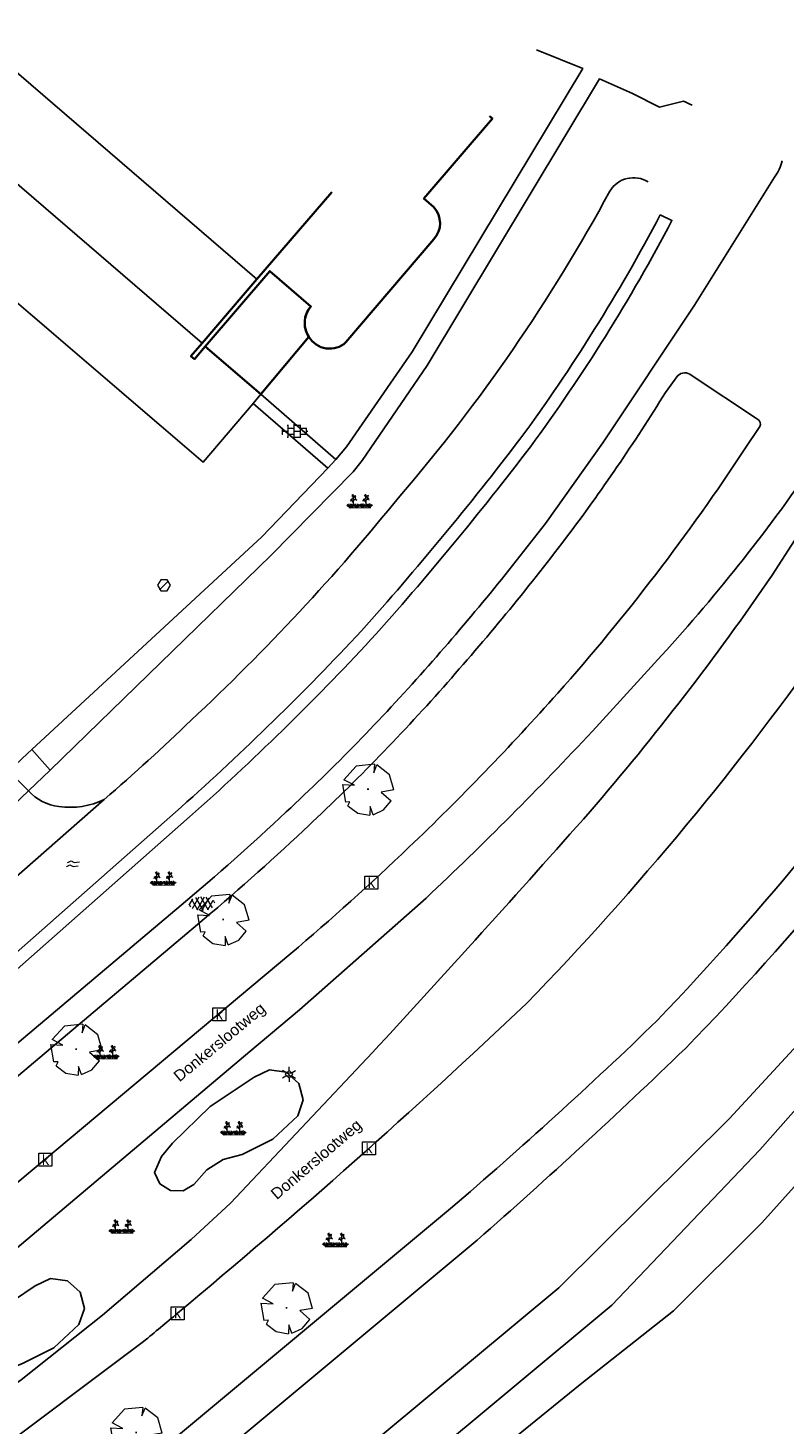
# Model space of a CAD drawing. Header units: metres. Extents: x 100797 to 101446, y 431104 to 431509.
# Tile 34 of 35: x 101293 to 101351, y 431347 to 431454. Entities that reach past the tile are written whole.
import ezdxf

# ---------------------------------------------------------------- set-up
doc = ezdxf.new("R2010")
doc.units = ezdxf.units.M
doc.layers.get('0').update_dxf_attribs({"linetype": 'CONTINUOUS'})
doc.layers.add('BAR_BEBOUWING', color=7, linetype='CONTINUOUS', lineweight=35, true_color=0x707070)
for name, color, linetype, true_color in [('BAR_BGT_PUNTSYMBOLEN', 7, 'CONTINUOUS', 0x707070), ('BAR_BGT_SYMBOLEN', 7, 'CONTINUOUS', 0x707070), ('BAR_HUISNUMMERS EN STRAATNAMEN', 7, 'CONTINUOUS', 0x707070), ('BAR_TOPO', 7, 'CONTINUOUS', 0x707070), ('BAR_WATER', 7, 'CONTINUOUS', 0x707070), ('BAR_WEGEN', 7, 'CONTINUOUS', 0x707070), ('BOR_BOMEN (vaste grootte)', 7, 'CONTINUOUS', 0x707070), ('BOR_LICHTMASTEN', 7, 'CONTINUOUS', 0x707070), ('BOR_RIOOLPUTTEN', 7, 'CONTINUOUS', 0x707070)]:
    doc.layers.add(name, color=color, linetype=linetype, true_color=true_color)
doc.styles.add('NLCS-ISO', font='NLCS-ISO.ttf')

# ---------------------------------------------------------------- blocks, each defined once
blk = doc.blocks.new('inspectieput_1', base_point=(100953.43, 431263.36))
at = {"color": 8, "lineweight": 0, "true_color": 0x707070}
for points in [[(100953.93, 431263.36), (100953.68, 431263.79), (100953.18, 431263.79), (100952.93, 431263.36), (100953.18, 431262.93), (100953.68, 431262.93), (100953.93, 431263.36)], [(100953.08, 431263.01), (100953.78, 431263.71)]]:
    blk.add_lwpolyline(points, dxfattribs=at)
blk = doc.blocks.new('lichtmast_1', base_point=(101313.15, 431373.61))
at = {"color": 8, "lineweight": 0, "true_color": 0x707070}
for points in [[(101312.9, 431373.75), (101312.65, 431373.9)], [(101313.44, 431373.61), (101313.15, 431373.9), (101312.86, 431373.61), (101313.15, 431373.32), (101313.44, 431373.61)], [(101312.89, 431373.72), (101313.42, 431373.72)], [(101312.89, 431373.49), (101313.42, 431373.49)], [(101313.15, 431373.9), (101313.15, 431374.19)], [(101313.4, 431373.75), (101313.65, 431373.9)], [(101312.9, 431373.46), (101312.65, 431373.32)], [(101313.15, 431373.32), (101313.15, 431373.03)], [(101313.4, 431373.46), (101313.65, 431373.32)]]:
    blk.add_lwpolyline(points, dxfattribs=at)
blk = doc.blocks.new('boom_5', base_point=(101195.65, 431331.72))
at = {"color": 8, "lineweight": 0, "true_color": 0x707070}
for points in [[(101196.16, 431333.65), (101194.75, 431333.51), (101193.79, 431332.46)], [(101196.16, 431333.65), (101196.1, 431332.99), (101196.34, 431333.6)], [(101197.65, 431331.67), (101197.31, 431332.84), (101196.34, 431333.6)], [(101193.68, 431332.08), (101194.61, 431332.03), (101193.79, 431332.46)], [(101193.68, 431332.08), (101193.91, 431330.74)], [(101195.71, 431331.72), (101195.59, 431331.72), (101195.71, 431331.72)], [(101197.65, 431331.67), (101196.67, 431331.5), (101197.44, 431330.82)], [(101194.1, 431330.45), (101194.26, 431330.76), (101193.91, 431330.74)], [(101194.1, 431330.45), (101194.86, 431329.88), (101195.8, 431329.72)], [(101196.05, 431329.76), (101196.86, 431330.13), (101197.44, 431330.82)], [(101196.05, 431329.76), (101195.82, 431330.4), (101195.8, 431329.72)]]:
    blk.add_lwpolyline(points, dxfattribs=at)
blk = doc.blocks.new('beplanting_1', base_point=(101316.77, 431360.68))
at = {"color": 8, "lineweight": 0, "true_color": 0x707070}
for points in [[(101316, 431360.34), (101315.8, 431360.61)], [(101316, 431360.34), (101315.92, 431360.64)], [(101316.15, 431360.87), (101315.99, 431360.85)], [(101316, 431360.34), (101316.06, 431360.65)], [(101316, 431360.34), (101316.18, 431360.6)], [(101316.24, 431360.34), (101316.25, 431360.73), (101316.05, 431361.01)], [(101316.12, 431360.91), (101316.16, 431361.04)], [(101316.22, 431361.22), (101316.13, 431361.21)], [(101316.24, 431361.18), (101316.14, 431361.33)], [(101316.18, 431361.27), (101316.19, 431361.31)], [(101316.25, 431360.73), (101316.24, 431361.38)], [(101316.25, 431361.12), (101316.43, 431361.29)], [(101316.25, 431360.93), (101316.46, 431361.06)], [(101316.49, 431360.34), (101316.29, 431360.62)], [(101316.34, 431361.21), (101316.32, 431361.28)], [(101316.36, 431361), (101316.5, 431360.93)], [(101316.37, 431361.24), (101316.44, 431361.23)], [(101316.4, 431361.02), (101316.4, 431361.16)], [(101316.49, 431360.34), (101316.41, 431360.64)], [(101316.49, 431360.34), (101316.56, 431360.65)], [(101316.49, 431360.34), (101316.67, 431360.61)], [(101316.95, 431360.35), (101316.74, 431360.62)], [(101316.95, 431360.35), (101316.87, 431360.65)], [(101316.95, 431360.35), (101317.01, 431360.66)], [(101316.95, 431360.35), (101317.13, 431360.61)], [(101317.12, 431360.88), (101316.96, 431360.86)], [(101317.22, 431360.35), (101317.22, 431360.74), (101317.02, 431361.02)], [(101317.09, 431360.92), (101317.13, 431361.04)], [(101317.22, 431361.18), (101317.11, 431361.34)], [(101317.19, 431361.22), (101317.11, 431361.22)], [(101317.15, 431361.28), (101317.16, 431361.32)], [(101317.22, 431360.74), (101317.21, 431361.38)], [(101317.22, 431361.13), (101317.4, 431361.3)], [(101317.22, 431360.94), (101317.43, 431361.07)], [(101317.46, 431360.35), (101317.25, 431360.62)], [(101317.31, 431361.21), (101317.29, 431361.28)], [(101317.33, 431361), (101317.47, 431360.94)], [(101317.34, 431361.25), (101317.41, 431361.24)], [(101317.37, 431361.03), (101317.37, 431361.16)], [(101317.46, 431360.35), (101317.38, 431360.65)], [(101317.46, 431360.35), (101317.52, 431360.66)], [(101317.46, 431360.35), (101317.64, 431360.62)], [(101316, 431360.34), (101315.73, 431360.52)], [(101315.94, 431360.34), (101317.6, 431360.35)], [(101316, 431360.34), (101316.27, 431360.54)], [(101316.49, 431360.34), (101316.22, 431360.53)], [(101316.49, 431360.34), (101316.76, 431360.54)], [(101316.95, 431360.35), (101316.67, 431360.53)], [(101316.95, 431360.35), (101317.22, 431360.55)], [(101317.46, 431360.35), (101317.18, 431360.54)], [(101317.46, 431360.35), (101317.73, 431360.55)]]:
    blk.add_lwpolyline(points, dxfattribs=at)
blk = doc.blocks.new('asfalt_1', base_point=(101306.48, 431386.77))
at = {"color": 8, "lineweight": 0, "true_color": 0x707070}
for points in [[(101305.58, 431386.5), (101305.44, 431386.73)], [(101305.46, 431386.66), (101305.73, 431387.13)], [(101306.12, 431386.26), (101305.65, 431387.08)], [(101305.72, 431386.4), (101306.23, 431387.28)], [(101306.55, 431386.24), (101305.97, 431387.23)], [(101306.06, 431386.28), (101306.64, 431387.28)], [(101306.92, 431386.3), (101306.35, 431387.29)], [(101306.44, 431386.24), (101307, 431387.2)], [(101307.25, 431386.44), (101306.77, 431387.26)], [(101306.88, 431386.29), (101307.31, 431387.03)], [(101307.44, 431386.81), (101307.32, 431387.02)]]:
    blk.add_lwpolyline(points, dxfattribs=at)
blk = doc.blocks.new('water_1', base_point=(101296.53, 431389.81))
at = {"color": 8, "lineweight": 0, "true_color": 0x707070}
for points in [[(101295.99, 431389.59), (101296.01, 431389.62), (101296.25, 431389.76), (101296.5, 431389.63), (101296.9, 431389.68)], [(101296.08, 431389.9), (101296.1, 431389.93), (101296.34, 431390.07), (101296.59, 431389.94), (101296.99, 431389.99)], [(101296.08, 431389.9), (101296.1, 431389.93), (101296.34, 431390.07), (101296.59, 431389.94), (101296.99, 431389.99)]]:
    blk.add_lwpolyline(points, dxfattribs=at)
blk = doc.blocks.new('tegels_1', base_point=(101313.55, 431423.17))
at = {"color": 8, "lineweight": 0, "true_color": 0x707070}
for points in [[(101312.6, 431423.4), (101312.63, 431423.4)], [(101312.63, 431422.91), (101312.63, 431423.43)], [(101312.63, 431423.17), (101313.09, 431423.17)], [(101312.99, 431423.63), (101313.09, 431423.63)], [(101313.09, 431422.68), (101313.09, 431423.66)], [(101313.09, 431423.4), (101313.55, 431423.4)], [(101313.55, 431422.62), (101313.55, 431423.72)], [(101313.55, 431423.63), (101314.02, 431423.63)], [(101313.55, 431423.17), (101314.02, 431423.17)], [(101314.02, 431422.68), (101314.02, 431423.66)], [(101314.02, 431423.4), (101314.48, 431423.4)], [(101314.48, 431422.91), (101314.48, 431423.43)], [(101314.48, 431423.17), (101314.6, 431423.17)], [(101312.6, 431422.94), (101312.63, 431422.94)], [(101312.99, 431422.71), (101313.09, 431422.71)], [(101313.09, 431422.94), (101313.55, 431422.94)], [(101313.55, 431422.71), (101314.02, 431422.71)], [(101314.02, 431422.94), (101314.48, 431422.94)]]:
    blk.add_lwpolyline(points, dxfattribs=at)
blk = doc.blocks.new('kolk-symbool_1', base_point=(101288.59, 431172.13))
at = {"true_color": 0x707070, "transparency": 33554687}
h = blk.add_hatch(color=8, dxfattribs=at)
h.paths.add_polyline_path([(101288.62, 431172.08), (101288.85, 431172.3), (101288.72, 431172.3), (101288.49, 431172.06), (101288.56, 431172.01), (101288.75, 431171.72), (101288.87, 431171.72)])
h.paths.add_polyline_path([(101288.56, 431172.01), (101288.49, 431172.06), (101288.49, 431172.52), (101288.39, 431172.52), (101288.39, 431171.72), (101288.49, 431171.72), (101288.49, 431171.95)], flags=0)
at = {"color": 8, "lineweight": 0, "true_color": 0x707070}
blk.add_lwpolyline([(101288.09, 431172.62), (101289.09, 431172.62), (101289.09, 431171.62), (101288.09, 431171.62), (101288.09, 431172.62)], dxfattribs=at)

msp = doc.modelspace()

# ---------------------------------------------------------------- linework, layer by layer
at = {"layer": 'BAR_BEBOUWING', "ltscale": 10, "flags": 128}
for points in [[(101328.606, 431447.458), (101328.828, 431447.267), (101323.546, 431441.115), (101324.317, 431440.447, -0.3833076), (101324.325, 431437.979), (101317.537, 431430.023, -0.4733955), (101314.681, 431430.441)], [(101314.681, 431430.441, -0.3383166), (101314.835, 431432.794), (101311.659, 431435.511), (101306.693, 431429.706), (101305.854, 431428.726), (101305.58, 431428.96), (101306.44, 431429.965)]]:
    msp.add_lwpolyline(points, format="xyb", dxfattribs=at)
for points in [[(101310.659, 431434.896), (101316.455, 431441.6)], [(101306.44, 431429.965), (101310.659, 431434.896)]]:
    msp.add_lwpolyline(points, dxfattribs=at)
msp.add_lwpolyline([(101306.693, 431429.706), (101310.974, 431426.027), (101314.681, 431430.441), (101314.593, 431430.585), (101314.519, 431430.737), (101314.458, 431430.894), (101314.411, 431431.057), (101314.378, 431431.222), (101314.359, 431431.39), (101314.356, 431431.559), (101314.367, 431431.728), (101314.393, 431431.895), (101314.433, 431432.059), (101314.487, 431432.219), (101314.555, 431432.373), (101314.636, 431432.522), (101314.73, 431432.662), (101314.835, 431432.794), (101311.659, 431435.511)], close=True, dxfattribs=at)
at = {"layer": 'BAR_TOPO', "ltscale": 0.01, "flags": 128}
for points in [[(101310.373, 431425.32), (101306.514, 431420.781), (101276.992, 431446.078), (101275.282, 431451.061), (101277.772, 431453.58), (101278.356, 431454.255)], [(101310.659, 431434.896), (101290.608, 431452.121), (101286.389, 431447.19), (101306.44, 431429.965)], [(101332.238, 431452.575), (101335.806, 431451.123), (101322.643, 431429.287), (101317.582, 431421.966), (101316.763, 431420.985)], [(101310.659, 431434.896), (101316.455, 431441.6)], [(101306.44, 431429.965), (101310.659, 431434.896)], [(101310.974, 431426.027), (101314.681, 431430.441)], [(101310.974, 431426.027), (101310.373, 431425.32)], [(101310.373, 431425.32), (101316.144, 431420.313)], [(101316.763, 431420.985), (101310.974, 431426.027)], [(101384.917, 431424.987), (101382.509, 431418.118), (101372.856, 431402.691), (101364.08, 431390.222), (101352.671, 431376.205), (101347.123, 431370.203), (101333.946, 431357.144), (101272.541, 431306.117)], [(101303.426, 431285.282), (101302.672, 431285.581), (101298.702, 431286.692), (101292.735, 431292.599), (101288.535, 431299.064), (101285.779, 431305.607), (101285.453, 431309.26), (101287.042, 431312.446), (101289.096, 431315.209), (101293.726, 431318.516), (101306.225, 431328.692), (101322.831, 431343.155), (101338.05, 431355.817), (101349.449, 431367.798), (101363.401, 431383.503), (101376.002, 431401.254), (101388.291, 431421.249), (101390.555, 431422.585), (101390.885, 431423.045), (101388.975, 431422.939), (101386.757, 431422.569), (101385.199, 431423.252), (101384.917, 431424.987)], [(101316.763, 431420.985), (101316.144, 431420.313)], [(101316.144, 431420.313), (101311.06, 431415.035), (101293.318, 431398.646)], [(101293.318, 431398.646), (101292.976, 431398.325)], [(101293.318, 431398.646), (101294.739, 431397.054)], [(101291.539, 431396.975), (101293.043, 431395.458)], [(101293.043, 431395.458), (101294.739, 431397.054)], [(101298.902, 431394.789), (101291.699, 431388.475)], [(101355.304, 431368.475), (101349.621, 431362.154), (101342.791, 431355.368), (101335.599, 431349.696), (101325.058, 431341.153), (101311.827, 431328.918), (101294.544, 431314.736), (101291.319, 431312.345), (101289.64, 431310.364), (101288.93, 431308.308), (101289.277, 431305.846), (101290.55, 431303.197), (101293.664, 431298.903), (101296.957, 431294.844), (101299.799, 431291.268), (101302.948, 431288.348), (101305.484, 431286.636)]]:
    msp.add_lwpolyline(points, dxfattribs=at)
for points in [[(101294.739, 431397.054), (101311.75, 431413.598), (101318.085, 431420.051), (101318.783, 431420.913), (101323.806, 431428.231), (101337.08, 431450.331), (101339.639, 431449.209), (101341.717, 431448.136), (101343.572, 431448.608, -0.0061772), (101344.232, 431448.312)], [(101328.606, 431447.458), (101328.828, 431447.267), (101323.546, 431441.115), (101324.317, 431440.447, -0.3833076), (101324.325, 431437.979), (101317.537, 431430.023, -0.4733955), (101314.681, 431430.441)], [(101351.174, 431444.005, -0.109593), (101350.588, 431442.765), (101344.426, 431432.895), (101337.346, 431422.275), (101332.919, 431416.066, -0.0189063), (101323.599, 431404.756, -0.0242637), (101312.928, 431393.831, -0.0148312), (101304.817, 431386.639), (101278.827, 431364.752), (101275.188, 431361.537), (101258.732, 431347.874), (101244.948, 431336.658), (101234.291, 431329.073), (101233.86, 431328.76)], [(101298.902, 431394.789, 0.0121698), (101305.605, 431400.9, 0.0345873), (101321.697, 431418.174, 0.0536785), (101337.892, 431441.686, -0.4147983), (101340.838, 431442.39)], [(101230.858, 431337.172), (101275.961, 431375.09, -0.1298671), (101278.429, 431376.253), (101284.908, 431377.814, 0.1308173), (101289.019, 431380.273), (101304.817, 431394.196, 0.0235989), (101318.73, 431407.784, 0.0197706), (101330.96, 431422.562, 0.0375203), (101341.777, 431439.845)], [(101341.777, 431439.845), (101342.682, 431439.417, -0.0376183), (101331.761, 431421.962, -0.0197432), (101319.468, 431407.109, -0.0236572), (101305.48, 431393.447), (101289.709, 431379.548, -0.1306492), (101285.162, 431376.847), (101278.636, 431375.275, 0.1309237), (101276.604, 431374.324), (101231.58, 431336.471), (101231.219, 431336.821)], [(101314.681, 431430.441, -0.3383166), (101314.835, 431432.794), (101311.659, 431435.511), (101306.693, 431429.706), (101305.854, 431428.726), (101305.58, 431428.96), (101306.44, 431429.965)], [(101267.285, 431310.57), (101268.105, 431311.253), (101327.668, 431360.832, 0.0119115), (101343.714, 431375.604, 0.0418405), (101366.643, 431403.445, 0.076539), (101382.616, 431431.622)], [(101235.115, 431327.231), (101235.509, 431327.522), (101246.144, 431335.117), (101259.969, 431346.367), (101276.456, 431360.056), (101280.101, 431363.276), (101306.08, 431385.153, 0.0148277), (101314.264, 431392.41, 0.0243192), (101325.053, 431403.456, 0.0189371), (101334.478, 431414.894, 0.0228321), (101342.182, 431426.167), (101343.138, 431427.461, -0.3692539), (101344.167, 431427.499), (101349.284, 431424.107, -0.3871004), (101349.458, 431423.533)], [(101349.458, 431423.533), (101348.307, 431421.822, -0.0360667), (101333.871, 431402.982, -0.0204381), (101322.4, 431391.106, -0.0152022), (101313.282, 431382.921), (101241.228, 431322.631)], [(101245.095, 431320.537), (101310.125, 431375.364), (101313.945, 431378.575), (101323.733, 431387.194, 0.0158062), (101336.55, 431400.063), (101341.871, 431405.876, 0.0356305), (101353.957, 431421.186)], [(101355.63, 431420.169), (101350.415, 431412.075, -0.0275555), (101336.367, 431393.86, -0.0048618), (101319.579, 431375.278), (101308.624, 431363.671), (101305.611, 431360.874), (101298.759, 431355.037), (101292.488, 431350.069), (101255.136, 431323.082), (101254.319, 431322.44), (101253.547, 431321.834), (101247.836, 431317.198)], [(101360.81, 431416.467, -0.3643966), (101361.408, 431416.572), (101361.423, 431416.562), (101368.275, 431412.385), (101368.344, 431412.343, -0.387406), (101368.487, 431411.658), (101368.448, 431411.601), (101364.261, 431405.472, -0.0377874), (101341.545, 431377.757, -0.0152686), (101325.599, 431363.263), (101255.257, 431304.721)], [(101250.211, 431312.692), (101259.465, 431320.872, -0.0115305), (101266.845, 431326.759), (101276.648, 431334.094), (101301.926, 431353.009, 0.0027292), (101304.553, 431355.205, 0.0162742), (101331.458, 431379.064, 0.0392929), (101354.998, 431407.467), (101360.81, 431416.467)], [(101293.043, 431395.458, 0.180558), (101295.405, 431394.245, 0.1481452), (101298.902, 431394.789)]]:
    msp.add_lwpolyline(points, format="xyb", dxfattribs=at)
for points in [[(101306.693, 431429.706), (101310.974, 431426.027), (101314.681, 431430.441), (101314.593, 431430.585), (101314.519, 431430.737), (101314.458, 431430.894), (101314.411, 431431.057), (101314.378, 431431.222), (101314.359, 431431.39), (101314.356, 431431.559), (101314.367, 431431.728), (101314.393, 431431.895), (101314.433, 431432.059), (101314.487, 431432.219), (101314.555, 431432.373), (101314.636, 431432.522), (101314.73, 431432.662), (101314.835, 431432.794), (101311.659, 431435.511)], [(101293.043, 431395.458), (101294.739, 431397.054), (101293.318, 431398.646), (101292.976, 431398.325), (101291.539, 431396.975), (101289.235, 431394.812), (101288.117, 431393.762), (101287.386, 431393.076), (101288.833, 431391.497), (101290.731, 431393.283)], [(101310.457, 431373.382), (101307.076, 431371.129), (101304.15, 431368.31), (101303.321, 431367.262), (101302.776, 431366.041), (101303.192, 431365.168), (101304.004, 431364.644), (101304.971, 431364.624), (101305.803, 431365.116), (101306.801, 431366.24), (101308.077, 431367.034), (101309.526, 431367.434), (101311.888, 431368.605), (101313.823, 431370.396), (101314.247, 431371.635), (101313.913, 431372.901), (101312.933, 431373.77), (101311.636, 431373.95)], [(101289.453, 431350.011), (101292.65, 431351.353), (101295.013, 431352.524), (101296.948, 431354.315), (101297.371, 431355.554), (101297.037, 431356.82), (101296.058, 431357.689), (101294.761, 431357.869), (101293.581, 431357.301), (101290.201, 431355.048), (101287.274, 431352.23), (101286.391, 431351.127), (101285.277, 431350.258), (101284.761, 431349.51), (101284.902, 431348.612), (101285.623, 431348.058), (101286.526, 431348.153)]]:
    msp.add_lwpolyline(points, close=True, dxfattribs=at)
at = {"layer": 'BAR_WATER', "ltscale": 0.01, "flags": 128}
for points in [[(101298.902, 431394.789, 0.0121698), (101305.605, 431400.9, 0.0345873), (101321.697, 431418.174, 0.0536785), (101337.892, 431441.686, -0.4147983), (101340.838, 431442.39)], [(101230.858, 431337.172), (101275.961, 431375.09, -0.1298671), (101278.429, 431376.253), (101284.908, 431377.814, 0.1308173), (101289.019, 431380.273), (101304.817, 431394.196, 0.0235989), (101318.73, 431407.784, 0.0197706), (101330.96, 431422.562, 0.0375203), (101341.777, 431439.845)], [(101341.777, 431439.845), (101342.682, 431439.417, -0.0376183), (101331.761, 431421.962, -0.0197432), (101319.468, 431407.109, -0.0236572), (101305.48, 431393.447), (101289.709, 431379.548, -0.1306492), (101285.162, 431376.847), (101278.636, 431375.275, 0.1309237), (101276.604, 431374.324), (101231.58, 431336.471), (101231.219, 431336.821)], [(101293.043, 431395.458, 0.180558), (101295.405, 431394.245, 0.1481452), (101298.902, 431394.789)]]:
    msp.add_lwpolyline(points, format="xyb", dxfattribs=at)
for points in [[(101303.426, 431285.282), (101302.672, 431285.581), (101298.702, 431286.692), (101292.735, 431292.599), (101288.535, 431299.064), (101285.779, 431305.607), (101285.453, 431309.26), (101287.042, 431312.446), (101289.096, 431315.209), (101293.726, 431318.516), (101306.225, 431328.692), (101322.831, 431343.155), (101338.05, 431355.817), (101349.449, 431367.798), (101363.401, 431383.503), (101376.002, 431401.254), (101388.291, 431421.249), (101390.555, 431422.585), (101390.885, 431423.045), (101388.975, 431422.939), (101386.757, 431422.569), (101385.199, 431423.252), (101384.917, 431424.987)], [(101291.539, 431396.975), (101293.043, 431395.458)], [(101298.902, 431394.789), (101291.699, 431388.475)], [(101355.304, 431368.475), (101349.621, 431362.154), (101342.791, 431355.368), (101335.599, 431349.696), (101325.058, 431341.153), (101311.827, 431328.918), (101294.544, 431314.736), (101291.319, 431312.345), (101289.64, 431310.364), (101288.93, 431308.308), (101289.277, 431305.846), (101290.55, 431303.197), (101293.664, 431298.903), (101296.957, 431294.844), (101299.799, 431291.268), (101302.948, 431288.348), (101305.484, 431286.636)]]:
    msp.add_lwpolyline(points, dxfattribs=at)
at = {"layer": 'BAR_WEGEN', "ltscale": 0.01, "flags": 128}
for points in [[(101332.238, 431452.575), (101335.806, 431451.123), (101322.643, 431429.287), (101317.582, 431421.966), (101316.763, 431420.985)], [(101316.763, 431420.985), (101316.144, 431420.313)], [(101316.144, 431420.313), (101311.06, 431415.035), (101293.318, 431398.646)], [(101293.318, 431398.646), (101294.739, 431397.054)]]:
    msp.add_lwpolyline(points, dxfattribs=at)
for points in [[(101294.739, 431397.054), (101311.75, 431413.598), (101318.085, 431420.051), (101318.783, 431420.913), (101323.806, 431428.231), (101337.08, 431450.331), (101339.639, 431449.209), (101341.717, 431448.136), (101343.572, 431448.608, -0.0061772), (101344.232, 431448.312)], [(101351.174, 431444.005, -0.109593), (101350.588, 431442.765), (101344.426, 431432.895), (101337.346, 431422.275), (101332.919, 431416.066, -0.0189063), (101323.599, 431404.756, -0.0242637), (101312.928, 431393.831, -0.0148312), (101304.817, 431386.639), (101278.827, 431364.752), (101275.188, 431361.537), (101258.732, 431347.874), (101244.948, 431336.658), (101234.291, 431329.073), (101233.86, 431328.76)], [(101267.285, 431310.57), (101268.105, 431311.253), (101327.668, 431360.832, 0.0119115), (101343.714, 431375.604, 0.0418405), (101366.643, 431403.445, 0.076539), (101382.616, 431431.622)], [(101235.115, 431327.231), (101235.509, 431327.522), (101246.144, 431335.117), (101259.969, 431346.367), (101276.456, 431360.056), (101280.101, 431363.276), (101306.08, 431385.153, 0.0148277), (101314.264, 431392.41, 0.0243192), (101325.053, 431403.456, 0.0189371), (101334.478, 431414.894, 0.0228321), (101342.182, 431426.167), (101343.138, 431427.461, -0.3692539), (101344.167, 431427.499), (101349.284, 431424.107, -0.3871004), (101349.458, 431423.533)], [(101349.458, 431423.533), (101348.307, 431421.822, -0.0360667), (101333.871, 431402.982, -0.0204381), (101322.4, 431391.106, -0.0152022), (101313.282, 431382.921), (101241.228, 431322.631)], [(101245.095, 431320.537), (101310.125, 431375.364), (101313.945, 431378.575), (101323.733, 431387.194, 0.0158062), (101336.55, 431400.063), (101341.871, 431405.876, 0.0356305), (101353.957, 431421.186)], [(101355.63, 431420.169), (101350.415, 431412.075, -0.0275555), (101336.367, 431393.86, -0.0048618), (101319.579, 431375.278), (101308.624, 431363.671), (101305.611, 431360.874), (101298.759, 431355.037), (101292.488, 431350.069), (101255.136, 431323.082), (101254.319, 431322.44), (101253.547, 431321.834), (101247.836, 431317.198)], [(101360.81, 431416.467, -0.3643966), (101361.408, 431416.572), (101361.423, 431416.562), (101368.275, 431412.385), (101368.344, 431412.343, -0.387406), (101368.487, 431411.658), (101368.448, 431411.601), (101364.261, 431405.472, -0.0377874), (101341.545, 431377.757, -0.0152686), (101325.599, 431363.263), (101255.257, 431304.721)], [(101250.211, 431312.692), (101259.465, 431320.872, -0.0115305), (101266.845, 431326.759), (101276.648, 431334.094), (101301.926, 431353.009, 0.0027292), (101304.553, 431355.205, 0.0162742), (101331.458, 431379.064, 0.0392929), (101354.998, 431407.467), (101360.81, 431416.467)]]:
    msp.add_lwpolyline(points, format="xyb", dxfattribs=at)

# ---------------------------------------------------------------- block references
at = {"layer": 'BAR_BGT_PUNTSYMBOLEN'}
for p in [(101319.497, 431388.39), (101307.768, 431378.237), (101319.324, 431367.916), (101294.362, 431367.041), (101304.553, 431355.205)]:
    msp.add_blockref('kolk-symbool_1', p, dxfattribs=at)
at = {"layer": 'BAR_BGT_SYMBOLEN'}
for name, p in [('tegels_1', (101313.553, 431423.17)), ('beplanting_1', (101318.637, 431417.618)), ('water_1', (101296.527, 431389.806)), ('beplanting_1', (101303.48, 431388.536)), ('asfalt_1', (101306.476, 431386.765)), ('beplanting_1', (101299.099, 431375.151)), ('beplanting_1', (101308.894, 431369.287)), ('beplanting_1', (101300.296, 431361.712)), ('beplanting_1', (101316.768, 431360.678))]:
    msp.add_blockref(name, p, dxfattribs=at)
at = {"layer": 'BOR_BOMEN (vaste grootte)'}
for p in [(101319.234, 431395.575), (101308.065, 431385.539), (101296.733, 431375.541), (101312.956, 431355.614), (101301.358, 431346.005)]:
    msp.add_blockref('boom_5', p, dxfattribs=at)
at = {"layer": 'BOR_LICHTMASTEN'}
msp.add_blockref('lichtmast_1', (101313.152, 431373.608), dxfattribs=at)
at = {"layer": 'BOR_RIOOLPUTTEN'}
msp.add_blockref('inspectieput_1', (101303.5, 431411.3), dxfattribs=at)

# ---------------------------------------------------------------- texts
at = {"layer": 'BAR_HUISNUMMERS EN STRAATNAMEN', "char_height": 0.87, "attachment_point": 5, "style": 'NLCS-ISO'}
for insert, rotation in [((101307.861, 431375.991), 39.60003), ((101315.322, 431366.964), 40.49558)]:
    msp.add_mtext('{{\\fArial|b0|i0;Donkerslootweg}}', dxfattribs=dict(at, insert=insert, rotation=rotation))

doc.saveas('drawing.dxf')
